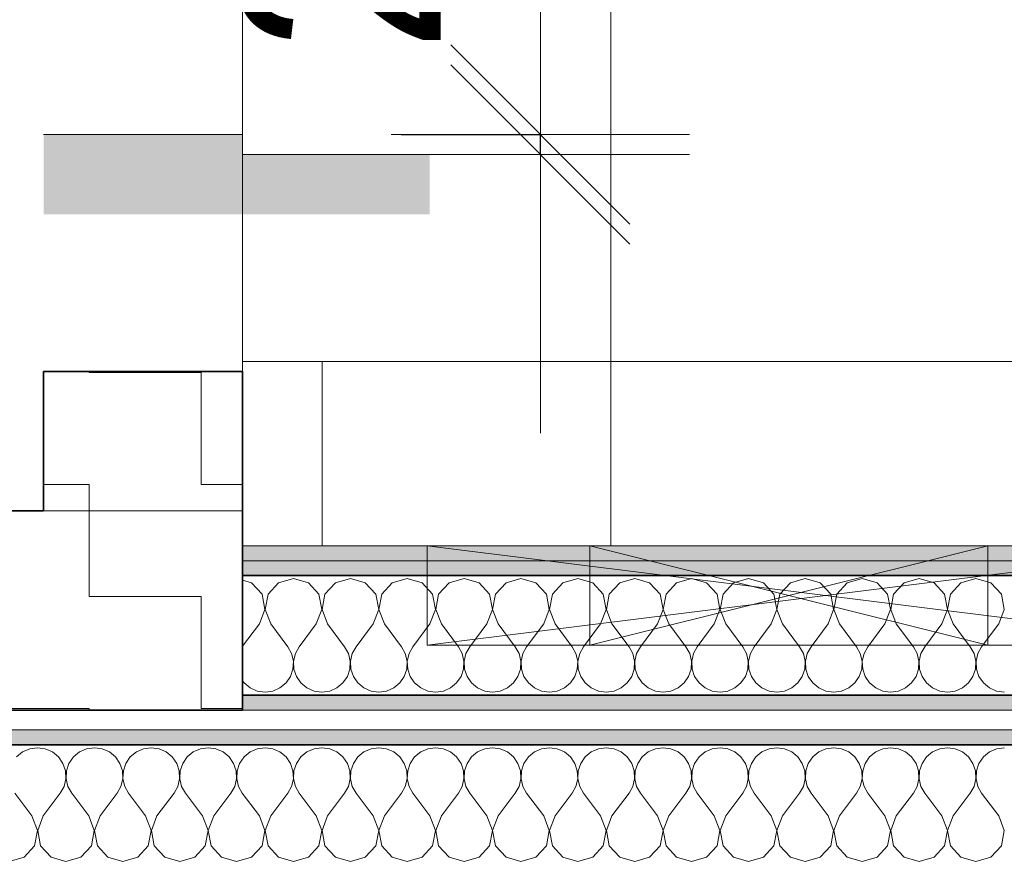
# Model space of a CAD drawing. Header units: metres. Extents: x -7.1 to 26.5, y -14.7 to 18.1.
# Tile 104 of 182: x 14.7 to 15.7, y 5.9 to 6.8. Entities that reach past the tile are written whole.
import ezdxf

# ---------------------------------------------------------------- set-up
doc = ezdxf.new("R2010")
doc.units = ezdxf.units.M
doc.header["$PDMODE"] = 65
doc.linetypes.add('AUSGEZOGEN', pattern=[0])
for name, color, linetype in [('XR$1$010 Aussenwände', 7, 'AUSGEZOGEN'), ('XR$1$010 Türen', 7, 'AUSGEZOGEN'), ('XR$1$015 Innenwände', 7, 'AUSGEZOGEN'), ('XR$1$015 Innenwände Schichttrennlinien', 7, 'AUSGEZOGEN'), ('XR$1$030 Bodenaufbauten', 7, 'AUSGEZOGEN'), ('XR$1$056 Lift', 7, 'AUSGEZOGEN'), ('XR$1$065 Möbel Einrichtung', 7, 'AUSGEZOGEN'), ('XR$1$080 Raumdefinitionen Kontur', 7, 'AUSGEZOGEN'), ('XR$1$0_', 7, 'AUSGEZOGEN'), ('XR$2$105 Bemassungen 100', 7, 'AUSGEZOGEN'), ('XR$3$010 Aussenwände Bauteilschraffuren', 7, 'AUSGEZOGEN'), ('XR$3$015 Innenwände Bauteilschraffuren', 7, 'AUSGEZOGEN'), ('XR$3$035 Decken', 7, 'AUSGEZOGEN')]:
    doc.layers.add(name, color=color, linetype=linetype)
doc.styles.add('ARIAL', font='arial.ttf')
doc.dimstyles.new('DIMSTYLE_7', dxfattribs={"dimtxt": 0.2, "dimasz": 0.3, "dimexe": 0, "dimexo": 0, "dimgap": 0.1, "dimtad": 2, "dimdec": 1, "dimlfac": 100, "dimrnd": 0.5, "dimzin": 4, "dimdsep": 46, "dimtxsty": 'ARIAL', "dimblk1": 'ALL_ML_STRICH', "dimblk2": 'ALL_ML_STRICH', "dimsah": 1, "dimcen": 0, "dimclrd": 7, "dimclre": 7, "dimclrt": 7, "dimadec": 0, "dimazin": 0, "dimtfac": 1, "dimtdec": 0, "dimtix": 1, "dimtmove": 2, "dimatfit": 3, "dimfxl": 0, "dimtvp": 1.2, "dimtzin": 0, "dimlwd": 0, "dimlwe": 18, "dimarcsym": 0})
pattern_1 = [(0, (0.225, 0.225), (0.1125, 0.1125), [0.1125, -0.1125]), (90, (0.225, 0.225), (-0.1125, 0.1125), [0.1125, -0.1125])]

# ---------------------------------------------------------------- blocks, each defined once
blk = doc.blocks.new('ALL_ML_STRICH')
at = {"color": 0, "linetype": 'ByBlock', "lineweight": -2}
for p, q in [((0, -0.5), (0, 0.5)), ((-0.3, -0.3), (0.3, 0.3)), ((-1, 0), (0.5, 0))]:
    blk.add_line(p, q, dxfattribs=at)
blk = doc.blocks.new('*D221')
at = {"layer": 'DEFPOINTS', "color": 7, "linetype": 'AUSGEZOGEN', "lineweight": 18, "transparency": 16777216}
for p in [(14.86723, 6.65145), (15.04626, 6.63145), (15.19092, 6.63145)]:
    blk.add_point(p, dxfattribs=at)
at = {"layer": 'XR$2$105 Bemassungen 100', "color": 7, "linetype": 'AUSGEZOGEN', "lineweight": -2, "transparency": 16777216}
for p, q in [((15.05092, 6.65145), (15.19092, 6.65145)), ((15.19092, 6.63145), (15.19092, 6.65145)), ((15.19092, 6.63145), (15.19092, 6.63145))]:
    blk.add_line(p, q, dxfattribs=at)
at = {"layer": 'XR$2$105 Bemassungen 100', "color": 7, "linetype": 'AUSGEZOGEN', "lineweight": 18, "transparency": 16777216, "xscale": 0.3, "yscale": 0.3, "zscale": 0.3}
for p, rotation in [((15.19092, 6.63145), 270), ((15.19092, 6.65145), 90)]:
    blk.add_blockref('ALL_ML_STRICH', p, dxfattribs=dict(at, rotation=rotation))
at = {"layer": 'XR$2$105 Bemassungen 100', "color": 7, "linetype": 'AUSGEZOGEN', "lineweight": 18, "transparency": 16777216, "insert": (14.99092, 6.79745), "char_height": 0.2, "width": 0.48, "attachment_point": 5, "rotation": 90, "style": 'ARIAL'}
blk.add_mtext('\\W0.80;\\A1;{\\A1;{2\\H0.132000;\\S^ ;}}', dxfattribs=at)
blk = doc.blocks.new('COMPLEXOBJECT_183')
at = {"layer": 'XR$3$015 Innenwände Bauteilschraffuren', "color": 8, "linetype": 'AUSGEZOGEN', "lineweight": 13, "transparency": 33554687}
for p, q in [((14.68571, 6.03565), (14.67791, 6.03456)), ((14.69352, 6.03456), (14.68571, 6.03565)), ((14.74286, 6.03565), (14.73505, 6.03456)), ((14.75066, 6.03456), (14.74286, 6.03565)), ((14.8, 6.03565), (14.79219, 6.03456)), ((14.80781, 6.03456), (14.8, 6.03565)), ((14.85714, 6.03565), (14.84934, 6.03456)), ((14.86495, 6.03456), (14.85714, 6.03565)), ((14.91429, 6.03565), (14.90648, 6.03456)), ((14.92209, 6.03456), (14.91429, 6.03565)), ((14.97143, 6.03565), (14.96362, 6.03456)), ((14.97924, 6.03456), (14.97143, 6.03565)), ((15.02857, 6.03565), (15.02076, 6.03456)), ((15.03638, 6.03456), (15.02857, 6.03565)), ((15.08571, 6.03565), (15.07791, 6.03456)), ((15.09352, 6.03456), (15.08571, 6.03565)), ((15.14286, 6.03565), (15.13505, 6.03456)), ((15.15066, 6.03456), (15.14286, 6.03565)), ((15.2, 6.03565), (15.19219, 6.03456)), ((15.20781, 6.03456), (15.2, 6.03565)), ((15.25714, 6.03565), (15.24934, 6.03456)), ((15.26495, 6.03456), (15.25714, 6.03565)), ((15.31429, 6.03565), (15.30648, 6.03456)), ((15.32209, 6.03456), (15.31429, 6.03565)), ((15.37143, 6.03565), (15.36362, 6.03456)), ((15.37924, 6.03456), (15.37143, 6.03565)), ((15.42857, 6.03565), (15.42076, 6.03456)), ((15.43638, 6.03456), (15.42857, 6.03565)), ((15.48571, 6.03565), (15.47791, 6.03456)), ((15.49352, 6.03456), (15.48571, 6.03565)), ((15.54286, 6.03565), (15.53505, 6.03456)), ((15.55066, 6.03456), (15.54286, 6.03565)), ((15.6, 6.03565), (15.59219, 6.03456)), ((15.60781, 6.03456), (15.6, 6.03565)), ((15.65714, 6.03565), (15.64934, 6.03456)), ((14.67069, 6.03138), (14.66462, 6.02635)), ((14.67791, 6.03456), (14.67069, 6.03138)), ((14.70074, 6.03138), (14.69352, 6.03456)), ((14.70681, 6.02635), (14.70074, 6.03138)), ((14.71127, 6.01985), (14.70681, 6.02635)), ((14.72177, 6.02635), (14.7173, 6.01985)), ((14.72784, 6.03138), (14.72177, 6.02635)), ((14.73505, 6.03456), (14.72784, 6.03138)), ((14.75788, 6.03138), (14.75066, 6.03456)), ((14.76395, 6.02635), (14.75788, 6.03138)), ((14.76841, 6.01985), (14.76395, 6.02635)), ((14.77891, 6.02635), (14.77444, 6.01985)), ((14.78498, 6.03138), (14.77891, 6.02635)), ((14.79219, 6.03456), (14.78498, 6.03138)), ((14.81502, 6.03138), (14.80781, 6.03456)), ((14.82109, 6.02635), (14.81502, 6.03138)), ((14.82556, 6.01985), (14.82109, 6.02635)), ((14.83605, 6.02635), (14.83159, 6.01985)), ((14.84212, 6.03138), (14.83605, 6.02635)), ((14.84934, 6.03456), (14.84212, 6.03138)), ((14.87216, 6.03138), (14.86495, 6.03456)), ((14.87823, 6.02635), (14.87216, 6.03138)), ((14.8827, 6.01985), (14.87823, 6.02635)), ((14.89319, 6.02635), (14.88873, 6.01985)), ((14.89926, 6.03138), (14.89319, 6.02635)), ((14.90648, 6.03456), (14.89926, 6.03138)), ((14.92931, 6.03138), (14.92209, 6.03456)), ((14.93538, 6.02635), (14.92931, 6.03138)), ((14.93984, 6.01985), (14.93538, 6.02635)), ((14.95034, 6.02635), (14.94587, 6.01985)), ((14.95641, 6.03138), (14.95034, 6.02635)), ((14.96362, 6.03456), (14.95641, 6.03138)), ((14.98645, 6.03138), (14.97924, 6.03456)), ((14.99252, 6.02635), (14.98645, 6.03138)), ((14.99698, 6.01985), (14.99252, 6.02635)), ((15.00748, 6.02635), (15.00302, 6.01985)), ((15.01355, 6.03138), (15.00748, 6.02635)), ((15.02076, 6.03456), (15.01355, 6.03138)), ((15.04359, 6.03138), (15.03638, 6.03456)), ((15.04966, 6.02635), (15.04359, 6.03138)), ((15.05413, 6.01985), (15.04966, 6.02635)), ((15.06462, 6.02635), (15.06016, 6.01985)), ((15.07069, 6.03138), (15.06462, 6.02635)), ((15.07791, 6.03456), (15.07069, 6.03138)), ((15.10074, 6.03138), (15.09352, 6.03456)), ((15.10681, 6.02635), (15.10074, 6.03138)), ((15.11127, 6.01985), (15.10681, 6.02635)), ((15.12177, 6.02635), (15.1173, 6.01985)), ((15.12784, 6.03138), (15.12177, 6.02635)), ((15.13505, 6.03456), (15.12784, 6.03138)), ((15.15788, 6.03138), (15.15066, 6.03456)), ((15.16395, 6.02635), (15.15788, 6.03138)), ((15.16841, 6.01985), (15.16395, 6.02635)), ((15.17891, 6.02635), (15.17444, 6.01985)), ((15.18498, 6.03138), (15.17891, 6.02635)), ((15.19219, 6.03456), (15.18498, 6.03138)), ((15.21502, 6.03138), (15.20781, 6.03456)), ((15.22109, 6.02635), (15.21502, 6.03138)), ((15.22556, 6.01985), (15.22109, 6.02635)), ((15.23605, 6.02635), (15.23159, 6.01985)), ((15.24212, 6.03138), (15.23605, 6.02635)), ((15.24934, 6.03456), (15.24212, 6.03138)), ((15.27216, 6.03138), (15.26495, 6.03456)), ((15.27823, 6.02635), (15.27216, 6.03138)), ((15.2827, 6.01985), (15.27823, 6.02635)), ((15.29319, 6.02635), (15.28873, 6.01985)), ((15.29926, 6.03138), (15.29319, 6.02635)), ((15.30648, 6.03456), (15.29926, 6.03138)), ((15.32931, 6.03138), (15.32209, 6.03456)), ((15.33538, 6.02635), (15.32931, 6.03138)), ((15.33984, 6.01985), (15.33538, 6.02635)), ((15.35034, 6.02635), (15.34587, 6.01985)), ((15.35641, 6.03138), (15.35034, 6.02635)), ((15.36362, 6.03456), (15.35641, 6.03138)), ((15.38645, 6.03138), (15.37924, 6.03456)), ((15.39252, 6.02635), (15.38645, 6.03138)), ((15.39698, 6.01985), (15.39252, 6.02635)), ((15.40748, 6.02635), (15.40302, 6.01985)), ((15.41355, 6.03138), (15.40748, 6.02635)), ((15.42076, 6.03456), (15.41355, 6.03138)), ((15.44359, 6.03138), (15.43638, 6.03456)), ((15.44966, 6.02635), (15.44359, 6.03138)), ((15.45413, 6.01985), (15.44966, 6.02635)), ((15.46462, 6.02635), (15.46016, 6.01985)), ((15.47069, 6.03138), (15.46462, 6.02635)), ((15.47791, 6.03456), (15.47069, 6.03138)), ((15.50074, 6.03138), (15.49352, 6.03456)), ((15.50681, 6.02635), (15.50074, 6.03138)), ((15.51127, 6.01985), (15.50681, 6.02635)), ((15.52177, 6.02635), (15.5173, 6.01985)), ((15.52784, 6.03138), (15.52177, 6.02635)), ((15.53505, 6.03456), (15.52784, 6.03138)), ((15.55788, 6.03138), (15.55066, 6.03456)), ((15.56395, 6.02635), (15.55788, 6.03138)), ((15.56841, 6.01985), (15.56395, 6.02635)), ((15.57891, 6.02635), (15.57444, 6.01985)), ((15.58498, 6.03138), (15.57891, 6.02635)), ((15.59219, 6.03456), (15.58498, 6.03138)), ((15.61502, 6.03138), (15.60781, 6.03456)), ((15.62109, 6.02635), (15.61502, 6.03138)), ((15.62556, 6.01985), (15.62109, 6.02635)), ((15.63605, 6.02635), (15.63159, 6.01985)), ((15.64212, 6.03138), (15.63605, 6.02635)), ((15.64934, 6.03456), (15.64212, 6.03138)), ((14.71379, 6.01238), (14.71127, 6.01985)), ((14.7173, 6.01985), (14.71478, 6.01238)), ((14.77093, 6.01238), (14.76841, 6.01985)), ((14.77444, 6.01985), (14.77193, 6.01238)), ((14.82807, 6.01238), (14.82556, 6.01985)), ((14.83159, 6.01985), (14.82907, 6.01238)), ((14.88522, 6.01238), (14.8827, 6.01985)), ((14.88873, 6.01985), (14.88621, 6.01238)), ((14.94236, 6.01238), (14.93984, 6.01985)), ((14.94587, 6.01985), (14.94335, 6.01238)), ((14.9995, 6.01238), (14.99698, 6.01985)), ((15.00302, 6.01985), (15.0005, 6.01238)), ((15.05665, 6.01238), (15.05413, 6.01985)), ((15.06016, 6.01985), (15.05764, 6.01238)), ((15.11379, 6.01238), (15.11127, 6.01985)), ((15.1173, 6.01985), (15.11478, 6.01238)), ((15.17093, 6.01238), (15.16841, 6.01985)), ((15.17444, 6.01985), (15.17193, 6.01238)), ((15.22807, 6.01238), (15.22556, 6.01985)), ((15.23159, 6.01985), (15.22907, 6.01238)), ((15.28522, 6.01238), (15.2827, 6.01985)), ((15.28873, 6.01985), (15.28621, 6.01238)), ((15.34236, 6.01238), (15.33984, 6.01985)), ((15.34587, 6.01985), (15.34335, 6.01238)), ((15.3995, 6.01238), (15.39698, 6.01985)), ((15.40302, 6.01985), (15.4005, 6.01238)), ((15.45665, 6.01238), (15.45413, 6.01985)), ((15.46016, 6.01985), (15.45764, 6.01238)), ((15.51379, 6.01238), (15.51127, 6.01985)), ((15.5173, 6.01985), (15.51478, 6.01238)), ((15.57093, 6.01238), (15.56841, 6.01985)), ((15.57444, 6.01985), (15.57193, 6.01238)), ((15.62807, 6.01238), (15.62556, 6.01985)), ((15.63159, 6.01985), (15.62907, 6.01238)), ((14.71417, 6.00451), (14.71379, 6.01238)), ((14.71478, 6.01238), (14.7144, 6.00451)), ((14.77131, 6.00451), (14.77093, 6.01238)), ((14.77193, 6.01238), (14.77154, 6.00451)), ((14.82846, 6.00451), (14.82807, 6.01238)), ((14.82907, 6.01238), (14.82869, 6.00451)), ((14.8856, 6.00451), (14.88522, 6.01238)), ((14.88621, 6.01238), (14.88583, 6.00451)), ((14.94274, 6.00451), (14.94236, 6.01238)), ((14.94335, 6.01238), (14.94297, 6.00451)), ((14.99988, 6.00451), (14.9995, 6.01238)), ((15.0005, 6.01238), (15.00012, 6.00451)), ((15.05703, 6.00451), (15.05665, 6.01238)), ((15.05764, 6.01238), (15.05726, 6.00451)), ((15.11417, 6.00451), (15.11379, 6.01238)), ((15.11478, 6.01238), (15.1144, 6.00451)), ((15.17131, 6.00451), (15.17093, 6.01238)), ((15.17193, 6.01238), (15.17154, 6.00451)), ((15.22846, 6.00451), (15.22807, 6.01238)), ((15.22907, 6.01238), (15.22869, 6.00451)), ((15.2856, 6.00451), (15.28522, 6.01238)), ((15.28621, 6.01238), (15.28583, 6.00451)), ((15.34274, 6.00451), (15.34236, 6.01238)), ((15.34335, 6.01238), (15.34297, 6.00451)), ((15.39988, 6.00451), (15.3995, 6.01238)), ((15.4005, 6.01238), (15.40012, 6.00451)), ((15.45703, 6.00451), (15.45665, 6.01238)), ((15.45764, 6.01238), (15.45726, 6.00451)), ((15.51417, 6.00451), (15.51379, 6.01238)), ((15.51478, 6.01238), (15.5144, 6.00451)), ((15.57131, 6.00451), (15.57093, 6.01238)), ((15.57193, 6.01238), (15.57154, 6.00451)), ((15.62846, 6.00451), (15.62807, 6.01238)), ((15.62907, 6.01238), (15.62869, 6.00451)), ((14.70857, 5.98993), (14.71239, 5.99683)), ((14.71239, 5.99683), (14.71417, 6.00451)), ((14.7144, 6.00451), (14.71619, 5.99683)), ((14.71619, 5.99683), (14.72, 5.98993)), ((14.76571, 5.98993), (14.76953, 5.99683)), ((14.76953, 5.99683), (14.77131, 6.00451)), ((14.77154, 6.00451), (14.77333, 5.99683)), ((14.77333, 5.99683), (14.77714, 5.98993)), ((14.82286, 5.98993), (14.82667, 5.99683)), ((14.82667, 5.99683), (14.82846, 6.00451)), ((14.82869, 6.00451), (14.83047, 5.99683)), ((14.83047, 5.99683), (14.83429, 5.98993)), ((14.88, 5.98993), (14.88381, 5.99683)), ((14.88381, 5.99683), (14.8856, 6.00451)), ((14.88583, 6.00451), (14.88761, 5.99683)), ((14.88761, 5.99683), (14.89143, 5.98993)), ((14.93714, 5.98993), (14.94096, 5.99683)), ((14.94096, 5.99683), (14.94274, 6.00451)), ((14.94297, 6.00451), (14.94476, 5.99683)), ((14.94476, 5.99683), (14.94857, 5.98993)), ((14.99429, 5.98993), (14.9981, 5.99683)), ((14.9981, 5.99683), (14.99988, 6.00451)), ((15.00012, 6.00451), (15.0019, 5.99683)), ((15.0019, 5.99683), (15.00571, 5.98993)), ((15.05143, 5.98993), (15.05524, 5.99683)), ((15.05524, 5.99683), (15.05703, 6.00451)), ((15.05726, 6.00451), (15.05904, 5.99683)), ((15.05904, 5.99683), (15.06286, 5.98993)), ((15.10857, 5.98993), (15.11239, 5.99683)), ((15.11239, 5.99683), (15.11417, 6.00451)), ((15.1144, 6.00451), (15.11619, 5.99683)), ((15.11619, 5.99683), (15.12, 5.98993)), ((15.16571, 5.98993), (15.16953, 5.99683)), ((15.16953, 5.99683), (15.17131, 6.00451)), ((15.17154, 6.00451), (15.17333, 5.99683)), ((15.17333, 5.99683), (15.17714, 5.98993)), ((15.22286, 5.98993), (15.22667, 5.99683)), ((15.22667, 5.99683), (15.22846, 6.00451)), ((15.22869, 6.00451), (15.23047, 5.99683)), ((15.23047, 5.99683), (15.23429, 5.98993)), ((15.28, 5.98993), (15.28381, 5.99683)), ((15.28381, 5.99683), (15.2856, 6.00451)), ((15.28583, 6.00451), (15.28761, 5.99683)), ((15.28761, 5.99683), (15.29143, 5.98993)), ((15.33714, 5.98993), (15.34096, 5.99683)), ((15.34096, 5.99683), (15.34274, 6.00451)), ((15.34297, 6.00451), (15.34476, 5.99683)), ((15.34476, 5.99683), (15.34857, 5.98993)), ((15.39429, 5.98993), (15.3981, 5.99683)), ((15.3981, 5.99683), (15.39988, 6.00451)), ((15.40012, 6.00451), (15.4019, 5.99683)), ((15.4019, 5.99683), (15.40571, 5.98993)), ((15.45143, 5.98993), (15.45524, 5.99683)), ((15.45524, 5.99683), (15.45703, 6.00451)), ((15.45726, 6.00451), (15.45904, 5.99683)), ((15.45904, 5.99683), (15.46286, 5.98993)), ((15.50857, 5.98993), (15.51239, 5.99683)), ((15.51239, 5.99683), (15.51417, 6.00451)), ((15.5144, 6.00451), (15.51619, 5.99683)), ((15.51619, 5.99683), (15.52, 5.98993)), ((15.56571, 5.98993), (15.56953, 5.99683)), ((15.56953, 5.99683), (15.57131, 6.00451)), ((15.57154, 6.00451), (15.57333, 5.99683)), ((15.57333, 5.99683), (15.57714, 5.98993)), ((15.62286, 5.98993), (15.62667, 5.99683)), ((15.62667, 5.99683), (15.62846, 6.00451)), ((15.62869, 6.00451), (15.63047, 5.99683)), ((15.63047, 5.99683), (15.63429, 5.98993)), ((14.68, 5.96708), (14.66286, 5.98993)), ((14.69143, 5.96708), (14.70857, 5.98993)), ((14.73714, 5.96708), (14.72, 5.98993)), ((14.74857, 5.96708), (14.76571, 5.98993)), ((14.79429, 5.96708), (14.77714, 5.98993)), ((14.80571, 5.96708), (14.82286, 5.98993)), ((14.85143, 5.96708), (14.83429, 5.98993)), ((14.86286, 5.96708), (14.88, 5.98993)), ((14.90857, 5.96708), (14.89143, 5.98993)), ((14.92, 5.96708), (14.93714, 5.98993)), ((14.96571, 5.96708), (14.94857, 5.98993)), ((14.97714, 5.96708), (14.99429, 5.98993)), ((15.02286, 5.96708), (15.00571, 5.98993)), ((15.03429, 5.96708), (15.05143, 5.98993)), ((15.08, 5.96708), (15.06286, 5.98993)), ((15.09143, 5.96708), (15.10857, 5.98993)), ((15.13714, 5.96708), (15.12, 5.98993)), ((15.14857, 5.96708), (15.16571, 5.98993)), ((15.19429, 5.96708), (15.17714, 5.98993)), ((15.20571, 5.96708), (15.22286, 5.98993)), ((15.25143, 5.96708), (15.23429, 5.98993)), ((15.26286, 5.96708), (15.28, 5.98993)), ((15.30857, 5.96708), (15.29143, 5.98993)), ((15.32, 5.96708), (15.33714, 5.98993)), ((15.36571, 5.96708), (15.34857, 5.98993)), ((15.37714, 5.96708), (15.39429, 5.98993)), ((15.42286, 5.96708), (15.40571, 5.98993)), ((15.43429, 5.96708), (15.45143, 5.98993)), ((15.48, 5.96708), (15.46286, 5.98993)), ((15.49143, 5.96708), (15.50857, 5.98993)), ((15.53714, 5.96708), (15.52, 5.98993)), ((15.54857, 5.96708), (15.56571, 5.98993)), ((15.59429, 5.96708), (15.57714, 5.98993)), ((15.60571, 5.96708), (15.62286, 5.98993)), ((15.65143, 5.96708), (15.63429, 5.98993)), ((14.6856, 5.9525), (14.68, 5.96708)), ((14.69143, 5.96708), (14.68583, 5.9525)), ((14.74274, 5.9525), (14.73714, 5.96708)), ((14.74857, 5.96708), (14.74297, 5.9525)), ((14.79988, 5.9525), (14.79429, 5.96708)), ((14.80571, 5.96708), (14.80012, 5.9525)), ((14.85703, 5.9525), (14.85143, 5.96708)), ((14.86286, 5.96708), (14.85726, 5.9525)), ((14.91417, 5.9525), (14.90857, 5.96708)), ((14.92, 5.96708), (14.9144, 5.9525)), ((14.97131, 5.9525), (14.96571, 5.96708)), ((14.97714, 5.96708), (14.97154, 5.9525)), ((15.02846, 5.9525), (15.02286, 5.96708)), ((15.03429, 5.96708), (15.02869, 5.9525)), ((15.0856, 5.9525), (15.08, 5.96708)), ((15.09143, 5.96708), (15.08583, 5.9525)), ((15.14274, 5.9525), (15.13714, 5.96708)), ((15.14857, 5.96708), (15.14297, 5.9525)), ((15.19988, 5.9525), (15.19429, 5.96708)), ((15.20571, 5.96708), (15.20012, 5.9525)), ((15.25703, 5.9525), (15.25143, 5.96708)), ((15.26286, 5.96708), (15.25726, 5.9525)), ((15.31417, 5.9525), (15.30857, 5.96708)), ((15.32, 5.96708), (15.3144, 5.9525)), ((15.37131, 5.9525), (15.36571, 5.96708)), ((15.37714, 5.96708), (15.37154, 5.9525)), ((15.42846, 5.9525), (15.42286, 5.96708)), ((15.43429, 5.96708), (15.42869, 5.9525)), ((15.4856, 5.9525), (15.48, 5.96708)), ((15.49143, 5.96708), (15.48583, 5.9525)), ((15.54274, 5.9525), (15.53714, 5.96708)), ((15.54857, 5.96708), (15.54297, 5.9525)), ((15.59988, 5.9525), (15.59429, 5.96708)), ((15.60571, 5.96708), (15.60012, 5.9525)), ((15.65703, 5.9525), (15.65143, 5.96708)), ((14.6827, 5.93715), (14.6856, 5.9525)), ((14.68583, 5.9525), (14.68873, 5.93715)), ((14.73984, 5.93715), (14.74274, 5.9525)), ((14.74297, 5.9525), (14.74587, 5.93715)), ((14.79698, 5.93715), (14.79988, 5.9525)), ((14.80012, 5.9525), (14.80302, 5.93715)), ((14.85413, 5.93715), (14.85703, 5.9525)), ((14.85726, 5.9525), (14.86016, 5.93715)), ((14.91127, 5.93715), (14.91417, 5.9525)), ((14.9144, 5.9525), (14.9173, 5.93715)), ((14.96841, 5.93715), (14.97131, 5.9525)), ((14.97154, 5.9525), (14.97444, 5.93715)), ((15.02556, 5.93715), (15.02846, 5.9525)), ((15.02869, 5.9525), (15.03159, 5.93715)), ((15.0827, 5.93715), (15.0856, 5.9525)), ((15.08583, 5.9525), (15.08873, 5.93715)), ((15.13984, 5.93715), (15.14274, 5.9525)), ((15.14297, 5.9525), (15.14587, 5.93715)), ((15.19698, 5.93715), (15.19988, 5.9525)), ((15.20012, 5.9525), (15.20302, 5.93715)), ((15.25413, 5.93715), (15.25703, 5.9525)), ((15.25726, 5.9525), (15.26016, 5.93715)), ((15.31127, 5.93715), (15.31417, 5.9525)), ((15.3144, 5.9525), (15.3173, 5.93715)), ((15.36841, 5.93715), (15.37131, 5.9525)), ((15.37154, 5.9525), (15.37444, 5.93715)), ((15.42556, 5.93715), (15.42846, 5.9525)), ((15.42869, 5.9525), (15.43159, 5.93715)), ((15.4827, 5.93715), (15.4856, 5.9525)), ((15.48583, 5.9525), (15.48873, 5.93715)), ((15.53984, 5.93715), (15.54274, 5.9525)), ((15.54297, 5.9525), (15.54587, 5.93715)), ((15.59698, 5.93715), (15.59988, 5.9525)), ((15.60012, 5.9525), (15.60302, 5.93715)), ((15.65413, 5.93715), (15.65703, 5.9525)), ((14.67216, 5.92563), (14.6827, 5.93715)), ((14.68873, 5.93715), (14.69926, 5.92563)), ((14.72931, 5.92563), (14.73984, 5.93715)), ((14.74587, 5.93715), (14.75641, 5.92563)), ((14.78645, 5.92563), (14.79698, 5.93715)), ((14.80302, 5.93715), (14.81355, 5.92563)), ((14.84359, 5.92563), (14.85413, 5.93715)), ((14.86016, 5.93715), (14.87069, 5.92563)), ((14.90074, 5.92563), (14.91127, 5.93715)), ((14.9173, 5.93715), (14.92784, 5.92563)), ((14.95788, 5.92563), (14.96841, 5.93715)), ((14.97444, 5.93715), (14.98498, 5.92563)), ((15.01502, 5.92563), (15.02556, 5.93715)), ((15.03159, 5.93715), (15.04212, 5.92563)), ((15.07216, 5.92563), (15.0827, 5.93715)), ((15.08873, 5.93715), (15.09926, 5.92563)), ((15.12931, 5.92563), (15.13984, 5.93715)), ((15.14587, 5.93715), (15.15641, 5.92563)), ((15.18645, 5.92563), (15.19698, 5.93715)), ((15.20302, 5.93715), (15.21355, 5.92563)), ((15.24359, 5.92563), (15.25413, 5.93715)), ((15.26016, 5.93715), (15.27069, 5.92563)), ((15.30074, 5.92563), (15.31127, 5.93715)), ((15.3173, 5.93715), (15.32784, 5.92563)), ((15.35788, 5.92563), (15.36841, 5.93715)), ((15.37444, 5.93715), (15.38498, 5.92563)), ((15.41502, 5.92563), (15.42556, 5.93715)), ((15.43159, 5.93715), (15.44212, 5.92563)), ((15.47216, 5.92563), (15.4827, 5.93715)), ((15.48873, 5.93715), (15.49926, 5.92563)), ((15.52931, 5.92563), (15.53984, 5.93715)), ((15.54587, 5.93715), (15.55641, 5.92563)), ((15.58645, 5.92563), (15.59698, 5.93715)), ((15.60302, 5.93715), (15.61355, 5.92563)), ((15.64359, 5.92563), (15.65413, 5.93715)), ((14.65714, 5.92136), (14.67216, 5.92563)), ((14.69926, 5.92563), (14.71429, 5.92136)), ((14.71429, 5.92136), (14.72931, 5.92563)), ((14.75641, 5.92563), (14.77143, 5.92136)), ((14.77143, 5.92136), (14.78645, 5.92563)), ((14.81355, 5.92563), (14.82857, 5.92136)), ((14.82857, 5.92136), (14.84359, 5.92563)), ((14.87069, 5.92563), (14.88571, 5.92136)), ((14.88571, 5.92136), (14.90074, 5.92563)), ((14.92784, 5.92563), (14.94286, 5.92136)), ((14.94286, 5.92136), (14.95788, 5.92563)), ((14.98498, 5.92563), (15, 5.92136)), ((15, 5.92136), (15.01502, 5.92563)), ((15.04212, 5.92563), (15.05714, 5.92136)), ((15.05714, 5.92136), (15.07216, 5.92563)), ((15.09926, 5.92563), (15.11429, 5.92136)), ((15.11429, 5.92136), (15.12931, 5.92563)), ((15.15641, 5.92563), (15.17143, 5.92136)), ((15.17143, 5.92136), (15.18645, 5.92563)), ((15.21355, 5.92563), (15.22857, 5.92136)), ((15.22857, 5.92136), (15.24359, 5.92563)), ((15.27069, 5.92563), (15.28571, 5.92136)), ((15.28571, 5.92136), (15.30074, 5.92563)), ((15.32784, 5.92563), (15.34286, 5.92136)), ((15.34286, 5.92136), (15.35788, 5.92563)), ((15.38498, 5.92563), (15.4, 5.92136)), ((15.4, 5.92136), (15.41502, 5.92563)), ((15.44212, 5.92563), (15.45714, 5.92136)), ((15.45714, 5.92136), (15.47216, 5.92563)), ((15.49926, 5.92563), (15.51429, 5.92136)), ((15.51429, 5.92136), (15.52931, 5.92563)), ((15.55641, 5.92563), (15.57143, 5.92136)), ((15.57143, 5.92136), (15.58645, 5.92563)), ((15.61355, 5.92563), (15.62857, 5.92136)), ((15.62857, 5.92136), (15.64359, 5.92563))]:
    blk.add_line(p, q, dxfattribs=at)
blk = doc.blocks.new('COMPLEXOBJECT_234')
at = {"layer": 'XR$3$015 Innenwände Bauteilschraffuren', "color": 8, "linetype": 'AUSGEZOGEN', "lineweight": 13, "transparency": 33554687}
for p, q in [((14.90074, 6.20138), (14.89177, 6.20393)), ((14.94286, 6.20565), (14.92784, 6.20138)), ((14.95788, 6.20138), (14.94286, 6.20565)), ((15, 6.20565), (14.98498, 6.20138)), ((15.01502, 6.20138), (15, 6.20565)), ((15.05714, 6.20565), (15.04212, 6.20138)), ((15.07216, 6.20138), (15.05714, 6.20565)), ((15.11429, 6.20565), (15.09926, 6.20138)), ((15.12931, 6.20138), (15.11429, 6.20565)), ((15.17143, 6.20565), (15.15641, 6.20138)), ((15.18645, 6.20138), (15.17143, 6.20565)), ((15.22857, 6.20565), (15.21355, 6.20138)), ((15.24359, 6.20138), (15.22857, 6.20565)), ((15.28571, 6.20565), (15.27069, 6.20138)), ((15.30074, 6.20138), (15.28571, 6.20565)), ((15.34286, 6.20565), (15.32784, 6.20138)), ((15.35788, 6.20138), (15.34286, 6.20565)), ((15.4, 6.20565), (15.38498, 6.20138)), ((15.41502, 6.20138), (15.4, 6.20565)), ((15.45714, 6.20565), (15.44212, 6.20138)), ((15.47216, 6.20138), (15.45714, 6.20565)), ((15.51429, 6.20565), (15.49926, 6.20138)), ((15.52931, 6.20138), (15.51429, 6.20565)), ((15.57143, 6.20565), (15.55641, 6.20138)), ((15.58645, 6.20138), (15.57143, 6.20565)), ((15.62857, 6.20565), (15.61355, 6.20138)), ((15.64359, 6.20138), (15.62857, 6.20565)), ((14.91127, 6.18985), (14.90074, 6.20138)), ((14.92784, 6.20138), (14.9173, 6.18985)), ((14.96841, 6.18985), (14.95788, 6.20138)), ((14.98498, 6.20138), (14.97444, 6.18985)), ((15.02556, 6.18985), (15.01502, 6.20138)), ((15.04212, 6.20138), (15.03159, 6.18985)), ((15.0827, 6.18985), (15.07216, 6.20138)), ((15.09926, 6.20138), (15.08873, 6.18985)), ((15.13984, 6.18985), (15.12931, 6.20138)), ((15.15641, 6.20138), (15.14587, 6.18985)), ((15.19698, 6.18985), (15.18645, 6.20138)), ((15.21355, 6.20138), (15.20302, 6.18985)), ((15.25413, 6.18985), (15.24359, 6.20138)), ((15.27069, 6.20138), (15.26016, 6.18985)), ((15.31127, 6.18985), (15.30074, 6.20138)), ((15.32784, 6.20138), (15.3173, 6.18985)), ((15.36841, 6.18985), (15.35788, 6.20138)), ((15.38498, 6.20138), (15.37444, 6.18985)), ((15.42556, 6.18985), (15.41502, 6.20138)), ((15.44212, 6.20138), (15.43159, 6.18985)), ((15.4827, 6.18985), (15.47216, 6.20138)), ((15.49926, 6.20138), (15.48873, 6.18985)), ((15.53984, 6.18985), (15.52931, 6.20138)), ((15.55641, 6.20138), (15.54587, 6.18985)), ((15.59698, 6.18985), (15.58645, 6.20138)), ((15.61355, 6.20138), (15.60302, 6.18985)), ((15.65413, 6.18985), (15.64359, 6.20138)), ((14.91417, 6.17451), (14.91127, 6.18985)), ((14.9173, 6.18985), (14.9144, 6.17451)), ((14.97131, 6.17451), (14.96841, 6.18985)), ((14.97444, 6.18985), (14.97154, 6.17451)), ((15.02846, 6.17451), (15.02556, 6.18985)), ((15.03159, 6.18985), (15.02869, 6.17451)), ((15.0856, 6.17451), (15.0827, 6.18985)), ((15.08873, 6.18985), (15.08583, 6.17451)), ((15.14274, 6.17451), (15.13984, 6.18985)), ((15.14587, 6.18985), (15.14297, 6.17451)), ((15.19988, 6.17451), (15.19698, 6.18985)), ((15.20302, 6.18985), (15.20012, 6.17451)), ((15.25703, 6.17451), (15.25413, 6.18985)), ((15.26016, 6.18985), (15.25726, 6.17451)), ((15.31417, 6.17451), (15.31127, 6.18985)), ((15.3173, 6.18985), (15.3144, 6.17451)), ((15.37131, 6.17451), (15.36841, 6.18985)), ((15.37444, 6.18985), (15.37154, 6.17451)), ((15.42846, 6.17451), (15.42556, 6.18985)), ((15.43159, 6.18985), (15.42869, 6.17451)), ((15.4856, 6.17451), (15.4827, 6.18985)), ((15.48873, 6.18985), (15.48583, 6.17451)), ((15.54274, 6.17451), (15.53984, 6.18985)), ((15.54587, 6.18985), (15.54297, 6.17451)), ((15.59988, 6.17451), (15.59698, 6.18985)), ((15.60302, 6.18985), (15.60012, 6.17451)), ((15.65703, 6.17451), (15.65413, 6.18985)), ((14.90857, 6.15993), (14.91417, 6.17451)), ((14.9144, 6.17451), (14.92, 6.15993)), ((14.96571, 6.15993), (14.97131, 6.17451)), ((14.97154, 6.17451), (14.97714, 6.15993)), ((15.02286, 6.15993), (15.02846, 6.17451)), ((15.02869, 6.17451), (15.03429, 6.15993)), ((15.08, 6.15993), (15.0856, 6.17451)), ((15.08583, 6.17451), (15.09143, 6.15993)), ((15.13714, 6.15993), (15.14274, 6.17451)), ((15.14297, 6.17451), (15.14857, 6.15993)), ((15.19429, 6.15993), (15.19988, 6.17451)), ((15.20012, 6.17451), (15.20571, 6.15993)), ((15.25143, 6.15993), (15.25703, 6.17451)), ((15.25726, 6.17451), (15.26286, 6.15993)), ((15.30857, 6.15993), (15.31417, 6.17451)), ((15.3144, 6.17451), (15.32, 6.15993)), ((15.36571, 6.15993), (15.37131, 6.17451)), ((15.37154, 6.17451), (15.37714, 6.15993)), ((15.42286, 6.15993), (15.42846, 6.17451)), ((15.42869, 6.17451), (15.43429, 6.15993)), ((15.48, 6.15993), (15.4856, 6.17451)), ((15.48583, 6.17451), (15.49143, 6.15993)), ((15.53714, 6.15993), (15.54274, 6.17451)), ((15.54297, 6.17451), (15.54857, 6.15993)), ((15.59429, 6.15993), (15.59988, 6.17451)), ((15.60012, 6.17451), (15.60571, 6.15993)), ((15.65143, 6.15993), (15.65703, 6.17451)), ((14.90857, 6.15993), (14.89177, 6.13753)), ((14.92, 6.15993), (14.93714, 6.13708)), ((14.96571, 6.15993), (14.94857, 6.13708)), ((14.97714, 6.15993), (14.99429, 6.13708)), ((15.02286, 6.15993), (15.00571, 6.13708)), ((15.03429, 6.15993), (15.05143, 6.13708)), ((15.08, 6.15993), (15.06286, 6.13708)), ((15.09143, 6.15993), (15.10857, 6.13708)), ((15.13714, 6.15993), (15.12, 6.13708)), ((15.14857, 6.15993), (15.16571, 6.13708)), ((15.19429, 6.15993), (15.17714, 6.13708)), ((15.20571, 6.15993), (15.22286, 6.13708)), ((15.25143, 6.15993), (15.23429, 6.13708)), ((15.26286, 6.15993), (15.28, 6.13708)), ((15.30857, 6.15993), (15.29143, 6.13708)), ((15.32, 6.15993), (15.33714, 6.13708)), ((15.36571, 6.15993), (15.34857, 6.13708)), ((15.37714, 6.15993), (15.39429, 6.13708)), ((15.42286, 6.15993), (15.40571, 6.13708)), ((15.43429, 6.15993), (15.45143, 6.13708)), ((15.48, 6.15993), (15.46286, 6.13708)), ((15.49143, 6.15993), (15.50857, 6.13708)), ((15.53714, 6.15993), (15.52, 6.13708)), ((15.54857, 6.15993), (15.56571, 6.13708)), ((15.59429, 6.15993), (15.57714, 6.13708)), ((15.60571, 6.15993), (15.62286, 6.13708)), ((15.65143, 6.15993), (15.63429, 6.13708)), ((14.94096, 6.13018), (14.93714, 6.13708)), ((14.94857, 6.13708), (14.94476, 6.13018)), ((14.9981, 6.13018), (14.99429, 6.13708)), ((15.00571, 6.13708), (15.0019, 6.13018)), ((15.05524, 6.13018), (15.05143, 6.13708)), ((15.06286, 6.13708), (15.05904, 6.13018)), ((15.11239, 6.13018), (15.10857, 6.13708)), ((15.12, 6.13708), (15.11619, 6.13018)), ((15.16953, 6.13018), (15.16571, 6.13708)), ((15.17714, 6.13708), (15.17333, 6.13018)), ((15.22667, 6.13018), (15.22286, 6.13708)), ((15.23429, 6.13708), (15.23047, 6.13018)), ((15.28381, 6.13018), (15.28, 6.13708)), ((15.29143, 6.13708), (15.28761, 6.13018)), ((15.34096, 6.13018), (15.33714, 6.13708)), ((15.34857, 6.13708), (15.34476, 6.13018)), ((15.3981, 6.13018), (15.39429, 6.13708)), ((15.40571, 6.13708), (15.4019, 6.13018)), ((15.45524, 6.13018), (15.45143, 6.13708)), ((15.46286, 6.13708), (15.45904, 6.13018)), ((15.51239, 6.13018), (15.50857, 6.13708)), ((15.52, 6.13708), (15.51619, 6.13018)), ((15.56953, 6.13018), (15.56571, 6.13708)), ((15.57714, 6.13708), (15.57333, 6.13018)), ((15.62667, 6.13018), (15.62286, 6.13708)), ((15.63429, 6.13708), (15.63047, 6.13018)), ((14.94274, 6.1225), (14.94096, 6.13018)), ((14.94476, 6.13018), (14.94297, 6.1225)), ((14.99988, 6.1225), (14.9981, 6.13018)), ((15.0019, 6.13018), (15.00012, 6.1225)), ((15.05703, 6.1225), (15.05524, 6.13018)), ((15.05904, 6.13018), (15.05726, 6.1225)), ((15.11417, 6.1225), (15.11239, 6.13018)), ((15.11619, 6.13018), (15.1144, 6.1225)), ((15.17131, 6.1225), (15.16953, 6.13018)), ((15.17333, 6.13018), (15.17154, 6.1225)), ((15.22846, 6.1225), (15.22667, 6.13018)), ((15.23047, 6.13018), (15.22869, 6.1225)), ((15.2856, 6.1225), (15.28381, 6.13018)), ((15.28761, 6.13018), (15.28583, 6.1225)), ((15.34274, 6.1225), (15.34096, 6.13018)), ((15.34476, 6.13018), (15.34297, 6.1225)), ((15.39988, 6.1225), (15.3981, 6.13018)), ((15.4019, 6.13018), (15.40012, 6.1225)), ((15.45703, 6.1225), (15.45524, 6.13018)), ((15.45904, 6.13018), (15.45726, 6.1225)), ((15.51417, 6.1225), (15.51239, 6.13018)), ((15.51619, 6.13018), (15.5144, 6.1225)), ((15.57131, 6.1225), (15.56953, 6.13018)), ((15.57333, 6.13018), (15.57154, 6.1225)), ((15.62846, 6.1225), (15.62667, 6.13018)), ((15.63047, 6.13018), (15.62869, 6.1225)), ((14.93984, 6.10715), (14.94236, 6.11462)), ((14.94236, 6.11462), (14.94274, 6.1225)), ((14.94297, 6.1225), (14.94335, 6.11462)), ((14.94335, 6.11462), (14.94587, 6.10715)), ((14.99698, 6.10715), (14.9995, 6.11462)), ((14.9995, 6.11462), (14.99988, 6.1225)), ((15.00012, 6.1225), (15.0005, 6.11462)), ((15.0005, 6.11462), (15.00302, 6.10715)), ((15.05413, 6.10715), (15.05665, 6.11462)), ((15.05665, 6.11462), (15.05703, 6.1225)), ((15.05726, 6.1225), (15.05764, 6.11462)), ((15.05764, 6.11462), (15.06016, 6.10715)), ((15.11127, 6.10715), (15.11379, 6.11462)), ((15.11379, 6.11462), (15.11417, 6.1225)), ((15.1144, 6.1225), (15.11478, 6.11462)), ((15.11478, 6.11462), (15.1173, 6.10715)), ((15.16841, 6.10715), (15.17093, 6.11462)), ((15.17093, 6.11462), (15.17131, 6.1225)), ((15.17154, 6.1225), (15.17193, 6.11462)), ((15.17193, 6.11462), (15.17444, 6.10715)), ((15.22556, 6.10715), (15.22807, 6.11462)), ((15.22807, 6.11462), (15.22846, 6.1225)), ((15.22869, 6.1225), (15.22907, 6.11462)), ((15.22907, 6.11462), (15.23159, 6.10715)), ((15.2827, 6.10715), (15.28522, 6.11462)), ((15.28522, 6.11462), (15.2856, 6.1225)), ((15.28583, 6.1225), (15.28621, 6.11462)), ((15.28621, 6.11462), (15.28873, 6.10715)), ((15.33984, 6.10715), (15.34236, 6.11462)), ((15.34236, 6.11462), (15.34274, 6.1225)), ((15.34297, 6.1225), (15.34335, 6.11462)), ((15.34335, 6.11462), (15.34587, 6.10715)), ((15.39698, 6.10715), (15.3995, 6.11462)), ((15.3995, 6.11462), (15.39988, 6.1225)), ((15.40012, 6.1225), (15.4005, 6.11462)), ((15.4005, 6.11462), (15.40302, 6.10715)), ((15.45413, 6.10715), (15.45665, 6.11462)), ((15.45665, 6.11462), (15.45703, 6.1225)), ((15.45726, 6.1225), (15.45764, 6.11462)), ((15.45764, 6.11462), (15.46016, 6.10715)), ((15.51127, 6.10715), (15.51379, 6.11462)), ((15.51379, 6.11462), (15.51417, 6.1225)), ((15.5144, 6.1225), (15.51478, 6.11462)), ((15.51478, 6.11462), (15.5173, 6.10715)), ((15.56841, 6.10715), (15.57093, 6.11462)), ((15.57093, 6.11462), (15.57131, 6.1225)), ((15.57154, 6.1225), (15.57193, 6.11462)), ((15.57193, 6.11462), (15.57444, 6.10715)), ((15.62556, 6.10715), (15.62807, 6.11462)), ((15.62807, 6.11462), (15.62846, 6.1225)), ((15.62869, 6.1225), (15.62907, 6.11462)), ((15.62907, 6.11462), (15.63159, 6.10715)), ((14.93538, 6.10066), (14.93984, 6.10715)), ((14.94587, 6.10715), (14.95034, 6.10066)), ((14.99252, 6.10066), (14.99698, 6.10715)), ((15.00302, 6.10715), (15.00748, 6.10066)), ((15.04966, 6.10066), (15.05413, 6.10715)), ((15.06016, 6.10715), (15.06462, 6.10066)), ((15.10681, 6.10066), (15.11127, 6.10715)), ((15.1173, 6.10715), (15.12177, 6.10066)), ((15.16395, 6.10066), (15.16841, 6.10715)), ((15.17444, 6.10715), (15.17891, 6.10066)), ((15.22109, 6.10066), (15.22556, 6.10715)), ((15.23159, 6.10715), (15.23605, 6.10066)), ((15.27823, 6.10066), (15.2827, 6.10715)), ((15.28873, 6.10715), (15.29319, 6.10066)), ((15.33538, 6.10066), (15.33984, 6.10715)), ((15.34587, 6.10715), (15.35034, 6.10066)), ((15.39252, 6.10066), (15.39698, 6.10715)), ((15.40302, 6.10715), (15.40748, 6.10066)), ((15.44966, 6.10066), (15.45413, 6.10715)), ((15.46016, 6.10715), (15.46462, 6.10066)), ((15.50681, 6.10066), (15.51127, 6.10715)), ((15.5173, 6.10715), (15.52177, 6.10066)), ((15.56395, 6.10066), (15.56841, 6.10715)), ((15.57444, 6.10715), (15.57891, 6.10066)), ((15.62109, 6.10066), (15.62556, 6.10715)), ((15.63159, 6.10715), (15.63605, 6.10066)), ((14.89177, 6.10273), (14.89319, 6.10066)), ((14.89319, 6.10066), (14.89926, 6.09563)), ((14.89926, 6.09563), (14.90648, 6.09245)), ((14.92209, 6.09245), (14.92931, 6.09563)), ((14.92931, 6.09563), (14.93538, 6.10066)), ((14.95034, 6.10066), (14.95641, 6.09563)), ((14.95641, 6.09563), (14.96362, 6.09245)), ((14.97924, 6.09245), (14.98645, 6.09563)), ((14.98645, 6.09563), (14.99252, 6.10066)), ((15.00748, 6.10066), (15.01355, 6.09563)), ((15.01355, 6.09563), (15.02076, 6.09245)), ((15.03638, 6.09245), (15.04359, 6.09563)), ((15.04359, 6.09563), (15.04966, 6.10066)), ((15.06462, 6.10066), (15.07069, 6.09563)), ((15.07069, 6.09563), (15.07791, 6.09245)), ((15.09352, 6.09245), (15.10074, 6.09563)), ((15.10074, 6.09563), (15.10681, 6.10066)), ((15.12177, 6.10066), (15.12784, 6.09563)), ((15.12784, 6.09563), (15.13505, 6.09245)), ((15.15066, 6.09245), (15.15788, 6.09563)), ((15.15788, 6.09563), (15.16395, 6.10066)), ((15.17891, 6.10066), (15.18498, 6.09563)), ((15.18498, 6.09563), (15.19219, 6.09245)), ((15.20781, 6.09245), (15.21502, 6.09563)), ((15.21502, 6.09563), (15.22109, 6.10066)), ((15.23605, 6.10066), (15.24212, 6.09563)), ((15.24212, 6.09563), (15.24934, 6.09245)), ((15.26495, 6.09245), (15.27216, 6.09563)), ((15.27216, 6.09563), (15.27823, 6.10066)), ((15.29319, 6.10066), (15.29926, 6.09563)), ((15.29926, 6.09563), (15.30648, 6.09245)), ((15.32209, 6.09245), (15.32931, 6.09563)), ((15.32931, 6.09563), (15.33538, 6.10066)), ((15.35034, 6.10066), (15.35641, 6.09563)), ((15.35641, 6.09563), (15.36362, 6.09245)), ((15.37924, 6.09245), (15.38645, 6.09563)), ((15.38645, 6.09563), (15.39252, 6.10066)), ((15.40748, 6.10066), (15.41355, 6.09563)), ((15.41355, 6.09563), (15.42076, 6.09245)), ((15.43638, 6.09245), (15.44359, 6.09563)), ((15.44359, 6.09563), (15.44966, 6.10066)), ((15.46462, 6.10066), (15.47069, 6.09563)), ((15.47069, 6.09563), (15.47791, 6.09245)), ((15.49352, 6.09245), (15.50074, 6.09563)), ((15.50074, 6.09563), (15.50681, 6.10066)), ((15.52177, 6.10066), (15.52784, 6.09563)), ((15.52784, 6.09563), (15.53505, 6.09245)), ((15.55066, 6.09245), (15.55788, 6.09563)), ((15.55788, 6.09563), (15.56395, 6.10066)), ((15.57891, 6.10066), (15.58498, 6.09563)), ((15.58498, 6.09563), (15.59219, 6.09245)), ((15.60781, 6.09245), (15.61502, 6.09563)), ((15.61502, 6.09563), (15.62109, 6.10066)), ((15.63605, 6.10066), (15.64212, 6.09563)), ((15.64212, 6.09563), (15.64934, 6.09245)), ((14.90648, 6.09245), (14.91429, 6.09136)), ((14.91429, 6.09136), (14.92209, 6.09245)), ((14.96362, 6.09245), (14.97143, 6.09136)), ((14.97143, 6.09136), (14.97924, 6.09245)), ((15.02076, 6.09245), (15.02857, 6.09136)), ((15.02857, 6.09136), (15.03638, 6.09245)), ((15.07791, 6.09245), (15.08571, 6.09136)), ((15.08571, 6.09136), (15.09352, 6.09245)), ((15.13505, 6.09245), (15.14286, 6.09136)), ((15.14286, 6.09136), (15.15066, 6.09245)), ((15.19219, 6.09245), (15.2, 6.09136)), ((15.2, 6.09136), (15.20781, 6.09245)), ((15.24934, 6.09245), (15.25714, 6.09136)), ((15.25714, 6.09136), (15.26495, 6.09245)), ((15.30648, 6.09245), (15.31429, 6.09136)), ((15.31429, 6.09136), (15.32209, 6.09245)), ((15.36362, 6.09245), (15.37143, 6.09136)), ((15.37143, 6.09136), (15.37924, 6.09245)), ((15.42076, 6.09245), (15.42857, 6.09136)), ((15.42857, 6.09136), (15.43638, 6.09245)), ((15.47791, 6.09245), (15.48571, 6.09136)), ((15.48571, 6.09136), (15.49352, 6.09245)), ((15.53505, 6.09245), (15.54286, 6.09136)), ((15.54286, 6.09136), (15.55066, 6.09245)), ((15.59219, 6.09245), (15.6, 6.09136)), ((15.6, 6.09136), (15.60781, 6.09245)), ((15.64934, 6.09245), (15.65714, 6.09136))]:
    blk.add_line(p, q, dxfattribs=at)

msp = doc.modelspace()

# ---------------------------------------------------------------- hatches: boundary and pattern name
at = {"layer": 'XR$1$0_', "linetype": 'AUSGEZOGEN', "lineweight": 13, "transparency": 33554687}
for points in [[(14.89177, 6.57145), (14.89177, 6.65145), (14.69177, 6.65145), (14.69177, 6.57145)], [(15.07977, 6.63145), (14.89177, 6.63145), (14.89177, 6.57145), (15.07977, 6.57145)]]:
    msp.add_hatch(color=253, dxfattribs=at).paths.add_polyline_path(points)
at = {"layer": 'XR$3$010 Aussenwände Bauteilschraffuren', "linetype": 'AUSGEZOGEN', "lineweight": 13, "transparency": 33554687}
h = msp.add_hatch(dxfattribs=at)
h.set_pattern_fill('MUSTER', scale=0.1125, style=0, pattern_type=2)
h.set_pattern_definition(pattern_1)
h.paths.add_polyline_path([(14.69177, 6.2735), (14.89177, 6.2735), (14.89177, 6.4135), (14.69177, 6.4135)], flags=0)
h = msp.add_hatch(dxfattribs=at)
h.set_pattern_fill('MUSTER', scale=0.1125, style=0, pattern_type=2)
h.set_pattern_definition(pattern_1)
h.paths.add_polyline_path([(14.89177, 6.2735), (13.79177, 6.2735), (13.79177, 6.0735), (14.69177, 6.0735), (14.69177, 6.0735), (14.89177, 6.0735)], flags=0)
at = {"layer": 'XR$3$015 Innenwände Bauteilschraffuren', "linetype": 'AUSGEZOGEN', "lineweight": 13, "true_color": 0x202020, "transparency": 33554687}
for points in [[(14.89177, 6.2385), (14.89177, 6.2235), (16.32677, 6.2235), (16.32677, 6.2385)], [(14.89177, 6.2235), (14.89177, 6.2085), (16.31177, 6.2085), (16.31177, 6.2235)], [(16.17677, 6.0885), (14.89177, 6.0885), (14.89177, 6.0735), (16.17677, 6.0735)], [(13.87177, 6.0385), (16.12177, 6.0385), (16.12177, 6.0535), (13.87177, 6.0535)]]:
    msp.add_hatch(color=250, dxfattribs=at).paths.add_polyline_path(points)

# ---------------------------------------------------------------- linework, layer by layer
at = {"layer": 'XR$1$010 Aussenwände', "color": 7, "linetype": 'AUSGEZOGEN', "lineweight": 35, "transparency": 33554687}
for p, q in [((14.69177, 6.4135), (14.89177, 6.4135)), ((14.69177, 6.4135), (14.69177, 6.2735)), ((14.89177, 6.4135), (14.89177, 6.2385)), ((14.89177, 6.2735), (14.89177, 6.4135)), ((14.69177, 6.2735), (13.79177, 6.2735)), ((14.89177, 6.0735), (14.89177, 6.2735)), ((13.79177, 6.0735), (14.89177, 6.0735))]:
    msp.add_line(p, q, dxfattribs=at)
at = {"layer": 'XR$1$010 Türen', "color": 7, "linetype": 'AUSGEZOGEN', "lineweight": 13, "transparency": 33554687}
for p, q in [((14.97177, 6.4235), (14.89177, 6.4235)), ((14.89177, 6.4235), (14.89177, 6.2385)), ((14.97177, 6.4235), (15.88177, 6.4235)), ((14.97177, 6.2385), (14.97177, 6.4235)), ((14.69177, 6.4135), (14.89177, 6.4135)), ((14.89177, 6.4135), (14.89177, 6.2385)), ((14.89177, 6.4135), (14.89177, 6.2385)), ((14.89177, 6.2385), (14.97177, 6.2385))]:
    msp.add_line(p, q, dxfattribs=at)
msp.add_arc((14.97177, 6.4235), 0.91, 0, 90, dxfattribs=at)
at = {"layer": 'XR$1$015 Innenwände', "color": 7, "linetype": 'AUSGEZOGEN', "lineweight": 18, "transparency": 33554687}
for p, q in [((16.32677, 6.2385), (14.89177, 6.2385)), ((14.89177, 6.2385), (14.89177, 6.2235)), ((14.89177, 6.2235), (14.89177, 6.2085)), ((14.89177, 6.0885), (14.89177, 6.0735)), ((14.89177, 6.0735), (16.17677, 6.0735)), ((16.13677, 6.0535), (13.87177, 6.0535))]:
    msp.add_line(p, q, dxfattribs=at)
at = {"layer": 'XR$1$015 Innenwände', "color": 7, "linetype": 'AUSGEZOGEN', "lineweight": 35, "transparency": 33554687}
msp.add_line((14.89177, 6.2085), (14.89177, 6.0885), dxfattribs=at)
at = {"layer": 'XR$1$015 Innenwände Schichttrennlinien', "color": 7, "linetype": 'AUSGEZOGEN', "lineweight": 18, "transparency": 33554687}
msp.add_line((16.31177, 6.2235), (14.89177, 6.2235), dxfattribs=at)
at = {"layer": 'XR$1$015 Innenwände Schichttrennlinien', "color": 7, "linetype": 'AUSGEZOGEN', "lineweight": 35, "transparency": 33554687}
for p, q in [((16.19177, 6.2085), (14.89177, 6.2085)), ((16.17677, 6.0885), (14.89177, 6.0885)), ((13.87177, 6.0385), (16.12177, 6.0385))]:
    msp.add_line(p, q, dxfattribs=at)
at = {"layer": 'XR$1$030 Bodenaufbauten', "color": 254, "linetype": 'AUSGEZOGEN', "lineweight": 13, "transparency": 33554687}
msp.add_lwpolyline([(2.26177, -3.7865), (22.64177, -3.7865), (22.64177, 10.7535), (14.89177, 10.7535), (14.89177, 6.0735), (10.01177, 6.0735), (10.01177, 8.00991), (10.01177, 10.7535), (2.26177, 10.7535), (2.26177, -3.7865)], close=True, dxfattribs=at)
at = {"layer": 'XR$1$056 Lift', "color": 7, "linetype": 'AUSGEZOGEN', "lineweight": 18, "transparency": 33554687}
msp.add_line((14.89177, 7.3135), (14.89177, 6.35826), dxfattribs=at)
at = {"layer": 'XR$1$056 Lift', "color": 7, "linetype": 'AUSGEZOGEN', "lineweight": 13, "transparency": 33554687}
for p, q in [((14.89177, 6.65145), (14.69177, 6.65145)), ((14.89177, 6.63145), (14.89177, 6.65145)), ((14.89177, 6.63145), (15.07977, 6.63145))]:
    msp.add_line(p, q, dxfattribs=at)
at = {"layer": 'XR$1$065 Möbel Einrichtung', "color": 202, "linetype": 'AUSGEZOGEN', "lineweight": 13, "transparency": 33554687}
for p, q in [((15.87705, 6.2385), (15.07705, 6.1385)), ((15.87705, 6.1385), (15.07705, 6.2385)), ((15.64066, 6.2385), (15.24066, 6.1385)), ((15.64066, 6.1385), (15.24066, 6.2385))]:
    msp.add_line(p, q, dxfattribs=at)
for points in [[(15.07705, 6.2385), (15.07705, 6.1385), (15.87705, 6.1385), (15.87705, 6.2385), (15.07705, 6.2385)], [(15.24066, 6.2385), (15.24066, 6.1385), (15.64066, 6.1385), (15.64066, 6.2385), (15.24066, 6.2385)]]:
    msp.add_lwpolyline(points, close=True, dxfattribs=at)
at = {"layer": 'XR$1$080 Raumdefinitionen Kontur', "color": 8, "linetype": 'AUSGEZOGEN', "lineweight": 13, "transparency": 33554687}
msp.add_lwpolyline([(15.26177, 6.2385), (17.51579, 6.2385), (17.51579, 5.8735), (17.51177, 5.8735), (17.51177, 3.5835), (18.63177, 3.5835), (18.63177, 8.1935), (15.26177, 8.1935), (15.26177, 6.2385)], close=True, dxfattribs=at)
at = {"layer": 'XR$3$035 Decken', "color": 7, "linetype": 'AUSGEZOGEN', "lineweight": 18, "transparency": 33554687}
msp.add_lwpolyline([(10.01177, 11.0035), (1.99177, 11.0535), (1.99177, -3.9165), (1.99177, -6.6565), (22.94177, -6.6565), (22.94177, 11.0535), (14.89177, 11.0535), (14.89177, 6.2735), (13.45177, 6.2735), (11.45177, 6.2735), (10.01177, 6.2735), (10.01177, 11.0035)], close=True, dxfattribs=at)

# ---------------------------------------------------------------- block references
at = {"layer": 'XR$3$015 Innenwände Bauteilschraffuren', "color": 8, "linetype": 'AUSGEZOGEN', "lineweight": 13, "transparency": 33554687}
for name in ['COMPLEXOBJECT_234', 'COMPLEXOBJECT_183']:
    msp.add_blockref(name, (0, 0), dxfattribs=at)

# ---------------------------------------------------------------- dimensions: what is measured, and where the dimension line sits
at = {"layer": 'XR$2$105 Bemassungen 100', "color": 7, "linetype": 'AUSGEZOGEN', "lineweight": 18, "transparency": 33554687}
dim = msp.add_linear_dim(base=(15.19092, 6.65145), p1=(15.19092, 6.63145), p2=(15.05092, 6.65145), angle=90, dimstyle='DIMSTYLE_7', override={"dimpost": '<>', "dimclrd": 7, "dimclre": 7, "dimclrt": 7, "dimlwd": 0, "dimlwe": 18}, dxfattribs=at)
dim.commit()
dim.dimension.update_dxf_attribs({"geometry": '*D221', "text_midpoint": (14.99092, 6.79745), "dimtype": 160})

doc.saveas('drawing.dxf')
